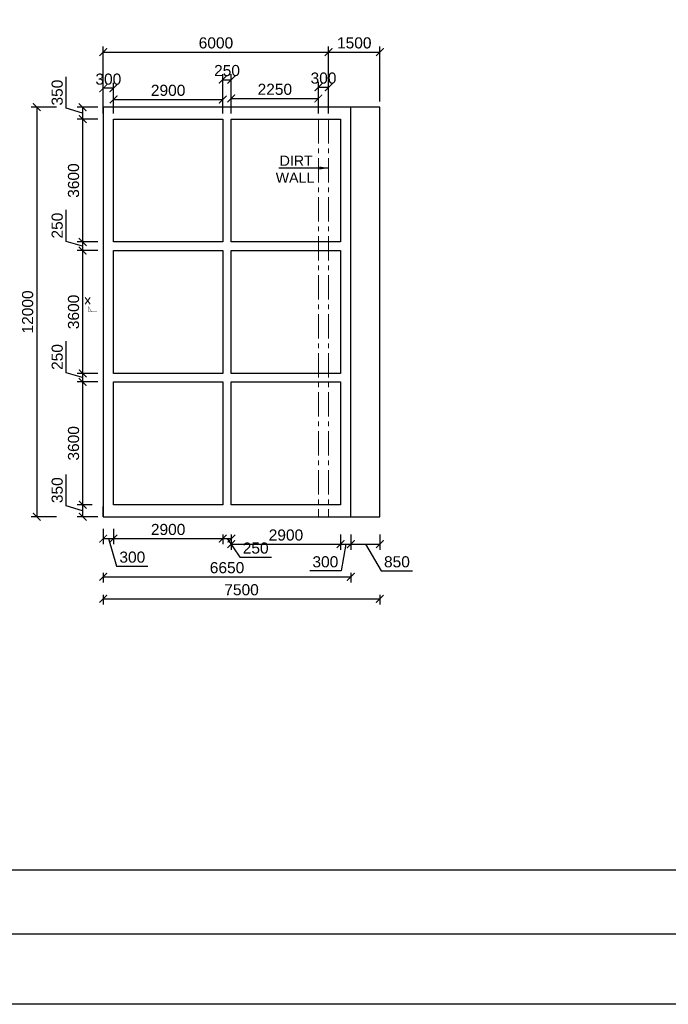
# Model space of a CAD drawing. Header units: millimetres. Extents: x -7734343280 to -3864522140, y -13315289801 to -345766.
# Tile 10 of 22: x -3864693647 to -3864655663, y -6657842580 to -6657784879. Entities that reach past the tile are written whole.
import ezdxf

# ---------------------------------------------------------------- set-up
doc = ezdxf.new("R2010")
doc.units = ezdxf.units.MM
doc.header["$MEASUREMENT"] = 0
doc.header["$PDMODE"] = 2
doc.linetypes.add('CENTER', pattern=[50.8, 31.75, -6.35, 6.35, -6.35])
for name, color, linetype, lineweight in [('CEN', 3, 'CENTER', 13), ('DIM', 7, 'Continuous', 15), ('STR', 7, 'Continuous', 25)]:
    doc.layers.add(name, color=color, linetype=linetype, lineweight=lineweight)
doc.layers.add('CHNGE', color=7, linetype='Continuous')
doc.layers.add('TEXT', color=7, linetype='Continuous')
doc.styles.add('ROMANS', font='arial.ttf')
doc.styles.add('ROMANT', font='romant.shx')
doc.dimstyles.new('ROMANS', dxfattribs={"dimtxt": 650, "dimasz": 650, "dimexe": 325, "dimexo": 325, "dimgap": 325, "dimtad": 1, "dimdec": 0, "dimzin": 9, "dimdsep": 46, "dimtxsty": 'ROMANS', "dimcen": 325, "dimclrd": 4, "dimclre": 4, "dimclrt": 6, "dimadec": 0, "dimazin": 0, "dimtfac": 1, "dimtdec": 0, "dimtmove": 0, "dimatfit": 3, "dimfxl": 1, "dimtolj": 1, "dimtzin": 9, "dimarcsym": 0})

# ---------------------------------------------------------------- blocks, each defined once
blk = doc.blocks.new('_ArchTick')
at = {"color": 0, "linetype": 'ByBlock', "const_width": 0.15}
blk.add_lwpolyline([(-0.5, -0.5), (0.5, 0.5)], dxfattribs=at)
blk = doc.blocks.new('*D106')
at = {"layer": 'CHNGE', "color": 4, "lineweight": -2, "transparency": 16777216}
for p, q in [((-3864691482.161894, -6657790006.420451), (-3864692974.776367, -6657790006.420451)), ((-3864692649.776367, -6657790006.420451), (-3864692649.776367, -6657814006.420451)), ((-3864691482.161894, -6657814006.420451), (-3864692974.776367, -6657814006.420451))]:
    blk.add_line(p, q, dxfattribs=at)
at = {"layer": 'Defpoints', "color": 0, "lineweight": 30, "transparency": 16777216}
for p in [(-3864691157.161894, -6657790006.420451), (-3864692649.776367, -6657814006.420451), (-3864691157.161894, -6657814006.420451)]:
    blk.add_point(p, dxfattribs=at)
at = {"layer": 'CHNGE', "color": 4, "lineweight": -2, "transparency": 16777216, "xscale": 450, "yscale": 450, "zscale": 450}
for p, rotation in [((-3864692649.776367, -6657790006.420451), 90), ((-3864692649.776367, -6657814006.420451), 270)]:
    blk.add_blockref('_ArchTick', p, dxfattribs=dict(at, rotation=rotation))
at = {"layer": 'CHNGE', "color": 7, "transparency": 16777216, "insert": (-3864693181.648808, -6657802006.420452), "char_height": 650, "attachment_point": 5, "rotation": 90, "style": 'ROMANS'}
blk.add_mtext('\\A1;12000', dxfattribs=at)
blk = doc.blocks.new('*D107')
at = {"layer": 'CHNGE', "color": 4, "lineweight": -2, "transparency": 16777216}
for p, q in [((-3864690916.978878, -6657790069.292211), (-3864690916.978878, -6657788235.83382)), ((-3864689080.092481, -6657790006.420451), (-3864690284.884744, -6657790006.420451)), ((-3864689959.884744, -6657790006.420451), (-3864689959.884744, -6657790706.420451)), ((-3864689959.884744, -6657790356.420451), (-3864690916.978878, -6657790069.292211)), ((-3864689080.092487, -6657790706.420451), (-3864690284.884744, -6657790706.420451))]:
    blk.add_line(p, q, dxfattribs=at)
at = {"layer": 'Defpoints', "color": 0, "lineweight": 30, "transparency": 16777216}
for p in [(-3864688755.092481, -6657790006.420451), (-3864689959.884744, -6657790706.420451), (-3864688755.092487, -6657790706.420451)]:
    blk.add_point(p, dxfattribs=at)
at = {"layer": 'CHNGE', "color": 4, "lineweight": -2, "transparency": 16777216, "xscale": 450, "yscale": 450, "zscale": 450}
for p, rotation in [((-3864689959.884744, -6657790006.420451), 90), ((-3864689959.884744, -6657790706.420451), 270)]:
    blk.add_blockref('_ArchTick', p, dxfattribs=dict(at, rotation=rotation))
at = {"layer": 'CHNGE', "color": 7, "transparency": 16777216, "insert": (-3864691449.073011, -6657789152.563017), "char_height": 650, "attachment_point": 5, "rotation": 90, "style": 'ROMANS'}
blk.add_mtext('\\A1;350', dxfattribs=at)
blk = doc.blocks.new('*D108')
at = {"layer": 'CHNGE', "color": 4, "lineweight": -2, "transparency": 16777216}
for p, q in [((-3864689080.092487, -6657790706.420451), (-3864690284.884744, -6657790706.420451)), ((-3864689959.884744, -6657790706.420451), (-3864689959.884744, -6657797906.420451)), ((-3864689080.092481, -6657797906.420451), (-3864690284.884744, -6657797906.420451))]:
    blk.add_line(p, q, dxfattribs=at)
at = {"layer": 'Defpoints', "color": 0, "lineweight": 30, "transparency": 16777216}
for p in [(-3864688755.092487, -6657790706.420451), (-3864689959.884744, -6657797906.420451), (-3864688755.092481, -6657797906.420451)]:
    blk.add_point(p, dxfattribs=at)
at = {"layer": 'CHNGE', "color": 4, "lineweight": -2, "transparency": 16777216, "xscale": 450, "yscale": 450, "zscale": 450}
for p, rotation in [((-3864689959.884744, -6657790706.420451), 90), ((-3864689959.884744, -6657797906.420451), 270)]:
    blk.add_blockref('_ArchTick', p, dxfattribs=dict(at, rotation=rotation))
at = {"layer": 'CHNGE', "color": 7, "transparency": 16777216, "insert": (-3864690491.978877, -6657794306.420452), "char_height": 650, "attachment_point": 5, "rotation": 90, "style": 'ROMANS'}
blk.add_mtext('\\A1;3600', dxfattribs=at)
blk = doc.blocks.new('*D109')
at = {"layer": 'CHNGE', "color": 4, "lineweight": -2, "transparency": 16777216}
for p, q in [((-3864690916.757186, -6657797869.358719), (-3864690916.757186, -6657796024.372361)), ((-3864689959.884744, -6657798156.420451), (-3864690916.757186, -6657797869.358719)), ((-3864689080.092481, -6657797906.420451), (-3864690284.884744, -6657797906.420451)), ((-3864689959.884744, -6657797906.420451), (-3864689959.884744, -6657798406.420451)), ((-3864689080.092481, -6657798406.420451), (-3864690284.884744, -6657798406.420451))]:
    blk.add_line(p, q, dxfattribs=at)
at = {"layer": 'Defpoints', "color": 0, "lineweight": 30, "transparency": 16777216}
for p in [(-3864688755.092481, -6657797906.420451), (-3864689959.884744, -6657798406.420451), (-3864688755.092481, -6657798406.420451)]:
    blk.add_point(p, dxfattribs=at)
at = {"layer": 'CHNGE', "color": 4, "lineweight": -2, "transparency": 16777216, "xscale": 450, "yscale": 450, "zscale": 450}
for p, rotation in [((-3864689959.884744, -6657797906.420451), 90), ((-3864689959.884744, -6657798406.420451), 270)]:
    blk.add_blockref('_ArchTick', p, dxfattribs=dict(at, rotation=rotation))
at = {"layer": 'CHNGE', "color": 7, "transparency": 16777216, "insert": (-3864691448.629628, -6657796946.865541), "char_height": 650, "attachment_point": 5, "rotation": 90, "style": 'ROMANS'}
blk.add_mtext('\\A1;250', dxfattribs=at)
blk = doc.blocks.new('*D110')
at = {"layer": 'CHNGE', "color": 4, "lineweight": -2, "transparency": 16777216}
for p, q in [((-3864689080.092481, -6657798406.420451), (-3864690284.884744, -6657798406.420451)), ((-3864689959.884744, -6657798406.420451), (-3864689959.884744, -6657805606.420451)), ((-3864689080.092481, -6657805606.420451), (-3864690284.884744, -6657805606.420451))]:
    blk.add_line(p, q, dxfattribs=at)
at = {"layer": 'Defpoints', "color": 0, "lineweight": 30, "transparency": 16777216}
for p in [(-3864688755.092481, -6657798406.420451), (-3864689959.884744, -6657805606.420451), (-3864688755.092481, -6657805606.420451)]:
    blk.add_point(p, dxfattribs=at)
at = {"layer": 'CHNGE', "color": 4, "lineweight": -2, "transparency": 16777216, "xscale": 450, "yscale": 450, "zscale": 450}
for p, rotation in [((-3864689959.884744, -6657798406.420451), 90), ((-3864689959.884744, -6657805606.420451), 270)]:
    blk.add_blockref('_ArchTick', p, dxfattribs=dict(at, rotation=rotation))
at = {"layer": 'CHNGE', "color": 7, "transparency": 16777216, "insert": (-3864690491.978877, -6657802006.420452), "char_height": 650, "attachment_point": 5, "rotation": 90, "style": 'ROMANS'}
blk.add_mtext('\\A1;3600', dxfattribs=at)
blk = doc.blocks.new('*D111')
at = {"layer": 'CHNGE', "color": 4, "lineweight": -2, "transparency": 16777216}
for p, q in [((-3864690916.757186, -6657805569.358719), (-3864690916.757186, -6657803724.372361)), ((-3864689959.884744, -6657805856.420451), (-3864690916.757186, -6657805569.358719)), ((-3864689080.092481, -6657805606.420451), (-3864690284.884744, -6657805606.420451)), ((-3864689959.884744, -6657805606.420451), (-3864689959.884744, -6657806106.420451)), ((-3864689080.092481, -6657806106.420451), (-3864690284.884744, -6657806106.420451))]:
    blk.add_line(p, q, dxfattribs=at)
at = {"layer": 'Defpoints', "color": 0, "lineweight": 30, "transparency": 16777216}
for p in [(-3864688755.092481, -6657805606.420451), (-3864689959.884744, -6657806106.420451), (-3864688755.092481, -6657806106.420451)]:
    blk.add_point(p, dxfattribs=at)
at = {"layer": 'CHNGE', "color": 4, "lineweight": -2, "transparency": 16777216, "xscale": 450, "yscale": 450, "zscale": 450}
for p, rotation in [((-3864689959.884744, -6657805606.420451), 90), ((-3864689959.884744, -6657806106.420451), 270)]:
    blk.add_blockref('_ArchTick', p, dxfattribs=dict(at, rotation=rotation))
at = {"layer": 'CHNGE', "color": 7, "transparency": 16777216, "insert": (-3864691448.629628, -6657804646.865541), "char_height": 650, "attachment_point": 5, "rotation": 90, "style": 'ROMANS'}
blk.add_mtext('\\A1;250', dxfattribs=at)
blk = doc.blocks.new('*D112')
at = {"layer": 'CHNGE', "color": 4, "lineweight": -2, "transparency": 16777216}
for p, q in [((-3864689080.092481, -6657806106.420451), (-3864690284.884744, -6657806106.420451)), ((-3864689959.884744, -6657806106.420451), (-3864689959.884744, -6657813306.420452)), ((-3864689394.884744, -6657813306.420452), (-3864690284.884744, -6657813306.420452))]:
    blk.add_line(p, q, dxfattribs=at)
at = {"layer": 'Defpoints', "color": 0, "lineweight": 30, "transparency": 16777216}
for p in [(-3864688755.092481, -6657806106.420451), (-3864689959.884744, -6657813306.420452), (-3864689069.884744, -6657813306.420452)]:
    blk.add_point(p, dxfattribs=at)
at = {"layer": 'CHNGE', "color": 4, "lineweight": -2, "transparency": 16777216, "xscale": 450, "yscale": 450, "zscale": 450}
for p, rotation in [((-3864689959.884744, -6657806106.420451), 90), ((-3864689959.884744, -6657813306.420452), 270)]:
    blk.add_blockref('_ArchTick', p, dxfattribs=dict(at, rotation=rotation))
at = {"layer": 'CHNGE', "color": 7, "transparency": 16777216, "insert": (-3864690491.978877, -6657809706.420452), "char_height": 650, "attachment_point": 5, "rotation": 90, "style": 'ROMANS'}
blk.add_mtext('\\A1;3600', dxfattribs=at)
blk = doc.blocks.new('*D113')
at = {"layer": 'CHNGE', "color": 4, "lineweight": -2, "transparency": 16777216}
for p, q in [((-3864690916.978878, -6657813369.292211), (-3864690916.978878, -6657811535.83382)), ((-3864689959.884744, -6657813656.420451), (-3864690916.978878, -6657813369.292211)), ((-3864689394.884744, -6657813306.420452), (-3864690284.884744, -6657813306.420452)), ((-3864689959.884744, -6657813306.420452), (-3864689959.884744, -6657814006.420451)), ((-3864689080.092481, -6657814006.420451), (-3864690284.884744, -6657814006.420451))]:
    blk.add_line(p, q, dxfattribs=at)
at = {"layer": 'Defpoints', "color": 0, "lineweight": 30, "transparency": 16777216}
for p in [(-3864689069.884744, -6657813306.420452), (-3864689959.884744, -6657814006.420451), (-3864688755.092481, -6657814006.420451)]:
    blk.add_point(p, dxfattribs=at)
at = {"layer": 'CHNGE', "color": 4, "lineweight": -2, "transparency": 16777216, "xscale": 450, "yscale": 450, "zscale": 450}
for p, rotation in [((-3864689959.884744, -6657813306.420452), 90), ((-3864689959.884744, -6657814006.420451), 270)]:
    blk.add_blockref('_ArchTick', p, dxfattribs=dict(at, rotation=rotation))
at = {"layer": 'CHNGE', "color": 7, "transparency": 16777216, "insert": (-3864691449.073011, -6657812452.563017), "char_height": 650, "attachment_point": 5, "rotation": 90, "style": 'ROMANS'}
blk.add_mtext('\\A1;350', dxfattribs=at)
blk = doc.blocks.new('*D114')
at = {"layer": 'CHNGE', "color": 4, "lineweight": -2, "transparency": 16777216}
for p, q in [((-3864688755.092481, -6657814721.420451), (-3864688755.092481, -6657815613.747445)), ((-3864688155.092479, -6657814721.420452), (-3864688155.092479, -6657815613.747445)), ((-3864688755.092481, -6657815288.747445), (-3864688155.092479, -6657815288.747445)), ((-3864688455.09248, -6657815288.747445), (-3864687968.70776, -6657816910.029846)), ((-3864687968.70776, -6657816910.029846), (-3864686135.24937, -6657816910.029846))]:
    blk.add_line(p, q, dxfattribs=at)
at = {"layer": 'Defpoints', "color": 0, "lineweight": 30, "transparency": 16777216}
for p in [(-3864688755.092481, -6657814396.420451), (-3864688155.092479, -6657814396.420452), (-3864688155.092479, -6657815288.747445)]:
    blk.add_point(p, dxfattribs=at)
at = {"layer": 'CHNGE', "color": 4, "lineweight": -2, "transparency": 16777216, "xscale": 450, "yscale": 450, "zscale": 450, "rotation": 180}
blk.add_blockref('_ArchTick', (-3864688755.092481, -6657815288.747445), dxfattribs=at)
at = {"layer": 'CHNGE', "color": 4, "lineweight": -2, "transparency": 16777216, "xscale": 450, "yscale": 450, "zscale": 450}
blk.add_blockref('_ArchTick', (-3864688155.092479, -6657815288.747445), dxfattribs=at)
at = {"layer": 'CHNGE', "color": 7, "transparency": 16777216, "insert": (-3864687051.978565, -6657816377.935713), "char_height": 650, "attachment_point": 5, "style": 'ROMANS'}
blk.add_mtext('\\A1;300', dxfattribs=at)
blk = doc.blocks.new('*D115')
at = {"layer": 'CHNGE', "color": 4, "lineweight": -2, "transparency": 16777216}
for p, q in [((-3864688155.092479, -6657815046.420452), (-3864688155.092479, -6657815613.747445)), ((-3864688155.092479, -6657815288.747445), (-3864681755.092479, -6657815288.747445)), ((-3864681755.092479, -6657815046.420452), (-3864681755.092479, -6657815613.747445))]:
    blk.add_line(p, q, dxfattribs=at)
at = {"layer": 'Defpoints', "color": 0, "lineweight": 30, "transparency": 16777216}
for p in [(-3864688155.092479, -6657814721.420452), (-3864681755.092479, -6657814721.420452), (-3864681755.092479, -6657815288.747445)]:
    blk.add_point(p, dxfattribs=at)
at = {"layer": 'CHNGE', "color": 4, "lineweight": -2, "transparency": 16777216, "xscale": 450, "yscale": 450, "zscale": 450, "rotation": 180}
blk.add_blockref('_ArchTick', (-3864688155.092479, -6657815288.747445), dxfattribs=at)
at = {"layer": 'CHNGE', "color": 4, "lineweight": -2, "transparency": 16777216, "xscale": 450, "yscale": 450, "zscale": 450}
blk.add_blockref('_ArchTick', (-3864681755.092479, -6657815288.747445), dxfattribs=at)
at = {"layer": 'CHNGE', "color": 7, "transparency": 16777216, "insert": (-3864684955.092479, -6657814756.875003), "char_height": 650, "attachment_point": 5, "style": 'ROMANS'}
blk.add_mtext('\\A1;2900', dxfattribs=at)
blk = doc.blocks.new('*D116')
at = {"layer": 'CHNGE', "color": 4, "lineweight": -2, "transparency": 16777216}
for p, q in [((-3864681755.092479, -6657815046.420452), (-3864681755.092479, -6657815613.747445)), ((-3864681755.092479, -6657815288.747445), (-3864681255.092479, -6657815288.747445)), ((-3864681505.092479, -6657815288.747445), (-3864680749.884744, -6657816377.492329)), ((-3864681255.092479, -6657815046.420452), (-3864681255.092479, -6657815613.747445)), ((-3864680749.884744, -6657816377.492329), (-3864678904.898387, -6657816377.492329))]:
    blk.add_line(p, q, dxfattribs=at)
at = {"layer": 'Defpoints', "color": 0, "lineweight": 30, "transparency": 16777216}
for p in [(-3864681755.092479, -6657814721.420452), (-3864681255.092479, -6657814721.420452), (-3864681255.092479, -6657815288.747445)]:
    blk.add_point(p, dxfattribs=at)
at = {"layer": 'CHNGE', "color": 4, "lineweight": -2, "transparency": 16777216, "xscale": 450, "yscale": 450, "zscale": 450, "rotation": 180}
blk.add_blockref('_ArchTick', (-3864681755.092479, -6657815288.747445), dxfattribs=at)
at = {"layer": 'CHNGE', "color": 4, "lineweight": -2, "transparency": 16777216, "xscale": 450, "yscale": 450, "zscale": 450}
blk.add_blockref('_ArchTick', (-3864681255.092479, -6657815288.747445), dxfattribs=at)
at = {"layer": 'CHNGE', "color": 7, "transparency": 16777216, "insert": (-3864679827.391565, -6657815845.619886), "char_height": 650, "attachment_point": 5, "style": 'ROMANS'}
blk.add_mtext('\\A1;250', dxfattribs=at)
blk = doc.blocks.new('*D117')
at = {"layer": 'CHNGE', "color": 4, "lineweight": -2, "transparency": 16777216}
for p, q in [((-3864674855.092479, -6657815046.42045), (-3864674855.092479, -6657815938.747445)), ((-3864674255.092479, -6657815046.42045), (-3864674255.092479, -6657815938.747445)), ((-3864674855.092479, -6657815613.747445), (-3864674255.092479, -6657815613.747445)), ((-3864674555.092479, -6657815613.747445), (-3864674829.884744, -6657817183.747445)), ((-3864674829.884744, -6657817183.747445), (-3864676663.343134, -6657817183.747445))]:
    blk.add_line(p, q, dxfattribs=at)
at = {"layer": 'Defpoints', "color": 0, "lineweight": 30, "transparency": 16777216}
for p in [(-3864674855.092479, -6657814721.42045), (-3864674255.092479, -6657814721.42045), (-3864674255.092479, -6657815613.747445)]:
    blk.add_point(p, dxfattribs=at)
at = {"layer": 'CHNGE', "color": 4, "lineweight": -2, "transparency": 16777216, "xscale": 450, "yscale": 450, "zscale": 450, "rotation": 180}
blk.add_blockref('_ArchTick', (-3864674855.092479, -6657815613.747445), dxfattribs=at)
at = {"layer": 'CHNGE', "color": 4, "lineweight": -2, "transparency": 16777216, "xscale": 450, "yscale": 450, "zscale": 450}
blk.add_blockref('_ArchTick', (-3864674255.092479, -6657815613.747445), dxfattribs=at)
at = {"layer": 'CHNGE', "color": 7, "transparency": 16777216, "insert": (-3864675746.613939, -6657816651.653312), "char_height": 650, "attachment_point": 5, "style": 'ROMANS'}
blk.add_mtext('\\A1;300', dxfattribs=at)
blk = doc.blocks.new('*D130')
at = {"layer": 'CHNGE', "color": 4, "lineweight": -2, "transparency": 16777216}
for p, q in [((-3864688755.092481, -6657817286.420452), (-3864688755.092481, -6657817853.747445)), ((-3864688755.092481, -6657817528.747445), (-3864674255.092481, -6657817528.747445)), ((-3864674255.092481, -6657817286.420452), (-3864674255.092481, -6657817853.747445))]:
    blk.add_line(p, q, dxfattribs=at)
at = {"layer": 'Defpoints', "color": 0, "lineweight": 30, "transparency": 16777216}
for p in [(-3864688755.092481, -6657816961.420452), (-3864674255.092481, -6657816961.420452), (-3864674255.092481, -6657817528.747445)]:
    blk.add_point(p, dxfattribs=at)
at = {"layer": 'CHNGE', "color": 4, "lineweight": -2, "transparency": 16777216, "xscale": 450, "yscale": 450, "zscale": 450, "rotation": 180}
blk.add_blockref('_ArchTick', (-3864688755.092481, -6657817528.747445), dxfattribs=at)
at = {"layer": 'CHNGE', "color": 4, "lineweight": -2, "transparency": 16777216, "xscale": 450, "yscale": 450, "zscale": 450}
blk.add_blockref('_ArchTick', (-3864674255.092481, -6657817528.747445), dxfattribs=at)
at = {"layer": 'CHNGE', "color": 7, "transparency": 16777216, "insert": (-3864681505.092481, -6657816996.875003), "char_height": 650, "attachment_point": 5, "style": 'ROMANS'}
blk.add_mtext('\\A1;6650', dxfattribs=at)
blk = doc.blocks.new('*D131')
at = {"layer": 'CHNGE', "color": 4, "lineweight": -2, "transparency": 16777216}
for p, q in [((-3864681255.092479, -6657815371.420452), (-3864681255.092479, -6657815938.747445)), ((-3864674855.092479, -6657815371.420452), (-3864674855.092479, -6657815938.747445)), ((-3864681255.092479, -6657815613.747445), (-3864674855.092479, -6657815613.747445))]:
    blk.add_line(p, q, dxfattribs=at)
at = {"layer": 'Defpoints', "color": 0, "lineweight": 30, "transparency": 16777216}
for p in [(-3864681255.092479, -6657815046.420452), (-3864674855.092479, -6657815046.420452), (-3864674855.092479, -6657815613.747445)]:
    blk.add_point(p, dxfattribs=at)
at = {"layer": 'CHNGE', "color": 4, "lineweight": -2, "transparency": 16777216, "xscale": 450, "yscale": 450, "zscale": 450, "rotation": 180}
blk.add_blockref('_ArchTick', (-3864681255.092479, -6657815613.747445), dxfattribs=at)
at = {"layer": 'CHNGE', "color": 4, "lineweight": -2, "transparency": 16777216, "xscale": 450, "yscale": 450, "zscale": 450}
blk.add_blockref('_ArchTick', (-3864674855.092479, -6657815613.747445), dxfattribs=at)
at = {"layer": 'CHNGE', "color": 7, "transparency": 16777216, "insert": (-3864678055.092479, -6657815081.875003), "char_height": 650, "attachment_point": 5, "style": 'ROMANS'}
blk.add_mtext('\\A1;2900', dxfattribs=at)
blk = doc.blocks.new('*D132')
at = {"layer": 'CHNGE', "color": 4, "lineweight": -2, "transparency": 16777216}
for p, q in [((-3864674255.092479, -6657815046.42045), (-3864674255.092479, -6657815938.747445)), ((-3864672555.092481, -6657815046.42045), (-3864672555.092481, -6657815938.747445)), ((-3864674255.092479, -6657815613.747445), (-3864672555.092481, -6657815613.747445)), ((-3864673405.09248, -6657815613.747445), (-3864672472.818813, -6657817183.747445)), ((-3864672472.818813, -6657817183.747445), (-3864670638.030272, -6657817183.747445))]:
    blk.add_line(p, q, dxfattribs=at)
at = {"layer": 'Defpoints', "color": 0, "lineweight": 30, "transparency": 16777216}
for p in [(-3864674255.092479, -6657814721.42045), (-3864672555.092481, -6657814721.42045), (-3864672555.092481, -6657815613.747445)]:
    blk.add_point(p, dxfattribs=at)
at = {"layer": 'CHNGE', "color": 4, "lineweight": -2, "transparency": 16777216, "xscale": 450, "yscale": 450, "zscale": 450, "rotation": 180}
blk.add_blockref('_ArchTick', (-3864674255.092479, -6657815613.747445), dxfattribs=at)
at = {"layer": 'CHNGE', "color": 4, "lineweight": -2, "transparency": 16777216, "xscale": 450, "yscale": 450, "zscale": 450}
blk.add_blockref('_ArchTick', (-3864672555.092481, -6657815613.747445), dxfattribs=at)
at = {"layer": 'CHNGE', "color": 7, "transparency": 16777216, "insert": (-3864671555.424543, -6657816651.875003), "char_height": 650, "attachment_point": 5, "style": 'ROMANS'}
blk.add_mtext('\\A1;850', dxfattribs=at)
blk = doc.blocks.new('*D133')
at = {"layer": 'CHNGE', "color": 4, "lineweight": -2, "transparency": 16777216}
for p, q in [((-3864688755.092481, -6657818578.809712), (-3864688755.092481, -6657819146.136705)), ((-3864688755.092481, -6657818821.136705), (-3864672555.092481, -6657818821.136705)), ((-3864672555.092481, -6657818578.809712), (-3864672555.092481, -6657819146.136705))]:
    blk.add_line(p, q, dxfattribs=at)
at = {"layer": 'Defpoints', "color": 0, "lineweight": 30, "transparency": 16777216}
for p in [(-3864688755.092481, -6657818253.809712), (-3864672555.092481, -6657818253.809712), (-3864672555.092481, -6657818821.136705)]:
    blk.add_point(p, dxfattribs=at)
at = {"layer": 'CHNGE', "color": 4, "lineweight": -2, "transparency": 16777216, "xscale": 450, "yscale": 450, "zscale": 450, "rotation": 180}
blk.add_blockref('_ArchTick', (-3864688755.092481, -6657818821.136705), dxfattribs=at)
at = {"layer": 'CHNGE', "color": 4, "lineweight": -2, "transparency": 16777216, "xscale": 450, "yscale": 450, "zscale": 450}
blk.add_blockref('_ArchTick', (-3864672555.092481, -6657818821.136705), dxfattribs=at)
at = {"layer": 'CHNGE', "color": 7, "transparency": 16777216, "insert": (-3864680655.092481, -6657818289.264263), "char_height": 650, "attachment_point": 5, "style": 'ROMANS', "bg_fill": 3, "box_fill_scale": 1.25, "bg_fill_color": 256, "bg_fill_true_color": 13158600, "bg_fill_transparency": 7982}
blk.add_mtext('\\A1;7500', dxfattribs=at)
blk = doc.blocks.new('*D134')
at = {"layer": 'CHNGE', "color": 4, "lineweight": -2, "transparency": 16777216}
for p, q in [((-3864688155.092479, -6657790381.420451), (-3864688155.092479, -6657789228.809712)), ((-3864681755.092479, -6657790381.420451), (-3864681755.092479, -6657789228.809712)), ((-3864688155.092479, -6657789553.809712), (-3864681755.092479, -6657789553.809712))]:
    blk.add_line(p, q, dxfattribs=at)
at = {"layer": 'Defpoints', "color": 0, "lineweight": 30, "transparency": 16777216}
for p in [(-3864681755.092479, -6657789553.809712), (-3864688155.092479, -6657790706.420451), (-3864681755.092479, -6657790706.420451)]:
    blk.add_point(p, dxfattribs=at)
at = {"layer": 'CHNGE', "color": 4, "lineweight": -2, "transparency": 16777216, "xscale": 450, "yscale": 450, "zscale": 450, "rotation": 180}
blk.add_blockref('_ArchTick', (-3864688155.092479, -6657789553.809712), dxfattribs=at)
at = {"layer": 'CHNGE', "color": 4, "lineweight": -2, "transparency": 16777216, "xscale": 450, "yscale": 450, "zscale": 450}
blk.add_blockref('_ArchTick', (-3864681755.092479, -6657789553.809712), dxfattribs=at)
at = {"layer": 'CHNGE', "color": 7, "transparency": 16777216, "insert": (-3864684955.092479, -6657789021.93727), "char_height": 650, "attachment_point": 5, "style": 'ROMANS'}
blk.add_mtext('\\A1;2900', dxfattribs=at)
blk = doc.blocks.new('*D135')
at = {"layer": 'CHNGE', "color": 4, "lineweight": -2, "transparency": 16777216}
for p, q in [((-3864681255.092479, -6657790381.420451), (-3864681255.092479, -6657789168.809712)), ((-3864676155.092481, -6657790381.420452), (-3864676155.092481, -6657789168.809712)), ((-3864681255.092479, -6657789493.809712), (-3864676155.092481, -6657789493.809712))]:
    blk.add_line(p, q, dxfattribs=at)
at = {"layer": 'Defpoints', "color": 0, "lineweight": 30, "transparency": 16777216}
for p in [(-3864676155.092481, -6657789493.809712), (-3864681255.092479, -6657790706.420451), (-3864676155.092481, -6657790706.420452)]:
    blk.add_point(p, dxfattribs=at)
at = {"layer": 'CHNGE', "color": 4, "lineweight": -2, "transparency": 16777216, "xscale": 450, "yscale": 450, "zscale": 450, "rotation": 180}
blk.add_blockref('_ArchTick', (-3864681255.092479, -6657789493.809712), dxfattribs=at)
at = {"layer": 'CHNGE', "color": 4, "lineweight": -2, "transparency": 16777216, "xscale": 450, "yscale": 450, "zscale": 450}
blk.add_blockref('_ArchTick', (-3864676155.092481, -6657789493.809712), dxfattribs=at)
at = {"layer": 'CHNGE', "color": 7, "transparency": 16777216, "insert": (-3864678705.09248, -6657788961.93727), "char_height": 650, "attachment_point": 5, "style": 'ROMANS'}
blk.add_mtext('\\A1;2250', dxfattribs=at)
blk = doc.blocks.new('*D136')
at = {"layer": 'CHNGE', "color": 4, "lineweight": -2, "transparency": 16777216}
for p, q in [((-3864676155.092479, -6657790381.420451), (-3864676155.092479, -6657788511.93727)), ((-3864676155.092479, -6657788836.93727), (-3864675555.092481, -6657788836.93727)), ((-3864675555.092481, -6657790381.420452), (-3864675555.092481, -6657788511.93727))]:
    blk.add_line(p, q, dxfattribs=at)
at = {"layer": 'Defpoints', "color": 0, "lineweight": 30, "transparency": 16777216}
for p in [(-3864675555.092481, -6657788836.93727), (-3864676155.092479, -6657790706.420451), (-3864675555.092481, -6657790706.420452)]:
    blk.add_point(p, dxfattribs=at)
at = {"layer": 'CHNGE', "color": 4, "lineweight": -2, "transparency": 16777216, "xscale": 450, "yscale": 450, "zscale": 450, "rotation": 180}
blk.add_blockref('_ArchTick', (-3864676155.092479, -6657788836.93727), dxfattribs=at)
at = {"layer": 'CHNGE', "color": 4, "lineweight": -2, "transparency": 16777216, "xscale": 450, "yscale": 450, "zscale": 450}
blk.add_blockref('_ArchTick', (-3864675555.092481, -6657788836.93727), dxfattribs=at)
at = {"layer": 'CHNGE', "color": 7, "transparency": 16777216, "insert": (-3864675855.09248, -6657788304.843137), "char_height": 650, "attachment_point": 5, "style": 'ROMANS'}
blk.add_mtext('\\A1;300', dxfattribs=at)
blk = doc.blocks.new('*D137')
at = {"layer": 'CHNGE', "color": 4, "lineweight": -2, "transparency": 16777216}
for p, q in [((-3864681755.092479, -6657790381.420451), (-3864681755.092479, -6657788068.809712)), ((-3864681255.092479, -6657790381.420451), (-3864681255.092479, -6657788068.809712)), ((-3864681755.092479, -6657788393.809712), (-3864681255.092479, -6657788393.809712))]:
    blk.add_line(p, q, dxfattribs=at)
at = {"layer": 'Defpoints', "color": 0, "lineweight": 30, "transparency": 16777216}
for p in [(-3864681255.092479, -6657788393.809712), (-3864681755.092479, -6657790706.420451), (-3864681255.092479, -6657790706.420451)]:
    blk.add_point(p, dxfattribs=at)
at = {"layer": 'CHNGE', "color": 4, "lineweight": -2, "transparency": 16777216, "xscale": 450, "yscale": 450, "zscale": 450, "rotation": 180}
blk.add_blockref('_ArchTick', (-3864681755.092479, -6657788393.809712), dxfattribs=at)
at = {"layer": 'CHNGE', "color": 4, "lineweight": -2, "transparency": 16777216, "xscale": 450, "yscale": 450, "zscale": 450}
blk.add_blockref('_ArchTick', (-3864681255.092479, -6657788393.809712), dxfattribs=at)
at = {"layer": 'CHNGE', "color": 7, "transparency": 16777216, "insert": (-3864681505.092479, -6657787861.93727), "char_height": 650, "attachment_point": 5, "style": 'ROMANS'}
blk.add_mtext('\\A1;250', dxfattribs=at)
blk = doc.blocks.new('*D138')
at = {"layer": 'CHNGE', "color": 4, "lineweight": -2, "transparency": 16777216}
for p, q in [((-3864688755.092481, -6657790381.420451), (-3864688755.092481, -6657788571.93727)), ((-3864688155.092479, -6657790381.420451), (-3864688155.092479, -6657788571.93727)), ((-3864688155.092479, -6657788896.93727), (-3864688755.092481, -6657788896.93727))]:
    blk.add_line(p, q, dxfattribs=at)
at = {"layer": 'Defpoints', "color": 0, "lineweight": 30, "transparency": 16777216}
for p in [(-3864688755.092481, -6657788896.93727), (-3864688755.092481, -6657790706.420451), (-3864688155.092479, -6657790706.420451)]:
    blk.add_point(p, dxfattribs=at)
at = {"layer": 'CHNGE', "color": 4, "lineweight": -2, "transparency": 16777216, "xscale": 450, "yscale": 450, "zscale": 450, "rotation": 180}
blk.add_blockref('_ArchTick', (-3864688755.092481, -6657788896.93727), dxfattribs=at)
at = {"layer": 'CHNGE', "color": 4, "lineweight": -2, "transparency": 16777216, "xscale": 450, "yscale": 450, "zscale": 450}
blk.add_blockref('_ArchTick', (-3864688155.092479, -6657788896.93727), dxfattribs=at)
at = {"layer": 'CHNGE', "color": 7, "transparency": 16777216, "insert": (-3864688455.09248, -6657788364.843137), "char_height": 650, "attachment_point": 5, "style": 'ROMANS'}
blk.add_mtext('\\A1;300', dxfattribs=at)
blk = doc.blocks.new('*D139')
at = {"layer": 'CHNGE', "color": 4, "lineweight": -2, "transparency": 16777216}
for p, q in [((-3864688755.092481, -6657789681.420451), (-3864688755.092481, -6657786448.809712)), ((-3864675555.092481, -6657789681.420451), (-3864675555.092481, -6657786448.809712)), ((-3864688755.092481, -6657786773.809712), (-3864675555.092481, -6657786773.809712))]:
    blk.add_line(p, q, dxfattribs=at)
at = {"layer": 'Defpoints', "color": 0, "lineweight": 30, "transparency": 16777216}
for p in [(-3864675555.092481, -6657786773.809712), (-3864688755.092481, -6657790006.420451), (-3864675555.092481, -6657790006.420451)]:
    blk.add_point(p, dxfattribs=at)
at = {"layer": 'CHNGE', "color": 4, "lineweight": -2, "transparency": 16777216, "xscale": 450, "yscale": 450, "zscale": 450, "rotation": 180}
blk.add_blockref('_ArchTick', (-3864688755.092481, -6657786773.809712), dxfattribs=at)
at = {"layer": 'CHNGE', "color": 4, "lineweight": -2, "transparency": 16777216, "xscale": 450, "yscale": 450, "zscale": 450}
blk.add_blockref('_ArchTick', (-3864675555.092481, -6657786773.809712), dxfattribs=at)
at = {"layer": 'CHNGE', "color": 7, "transparency": 16777216, "insert": (-3864682155.092481, -6657786241.93727), "char_height": 650, "attachment_point": 5, "style": 'ROMANS'}
blk.add_mtext('\\A1;6000', dxfattribs=at)
blk = doc.blocks.new('*D140')
at = {"layer": 'CHNGE', "color": 4, "lineweight": -2, "transparency": 16777216}
for p, q in [((-3864675555.092481, -6657789681.420451), (-3864675555.092481, -6657786448.809712)), ((-3864672555.092481, -6657789681.420451), (-3864672555.092481, -6657786448.809712)), ((-3864675555.092481, -6657786773.809712), (-3864672555.092481, -6657786773.809712))]:
    blk.add_line(p, q, dxfattribs=at)
at = {"layer": 'Defpoints', "color": 0, "lineweight": 30, "transparency": 16777216}
for p in [(-3864672555.092481, -6657786773.809712), (-3864675555.092481, -6657790006.420451), (-3864672555.092481, -6657790006.420451)]:
    blk.add_point(p, dxfattribs=at)
at = {"layer": 'CHNGE', "color": 4, "lineweight": -2, "transparency": 16777216, "xscale": 450, "yscale": 450, "zscale": 450, "rotation": 180}
blk.add_blockref('_ArchTick', (-3864675555.092481, -6657786773.809712), dxfattribs=at)
at = {"layer": 'CHNGE', "color": 4, "lineweight": -2, "transparency": 16777216, "xscale": 450, "yscale": 450, "zscale": 450}
blk.add_blockref('_ArchTick', (-3864672555.092481, -6657786773.809712), dxfattribs=at)
at = {"layer": 'CHNGE', "color": 7, "transparency": 16777216, "insert": (-3864674055.092481, -6657786241.93727), "char_height": 650, "attachment_point": 5, "style": 'ROMANS'}
blk.add_mtext('\\A1;1500', dxfattribs=at)

msp = doc.modelspace()

# ---------------------------------------------------------------- linework, layer by layer
at = {"color": 7}
for p, q in [((-3864672555.092481, -6657790006.420451), (-3864688755.092481, -6657790006.420451)), ((-3864688755.092481, -6657790006.420451), (-3864688755.092481, -6657814006.420451)), ((-3864688755.092481, -6657790756.420451), (-3864688755.092481, -6657797956.420451)), ((-3864688755.092481, -6657797956.420451), (-3864688755.092481, -6657798456.420451)), ((-3864688755.092481, -6657798456.420451), (-3864688755.092481, -6657805656.420451)), ((-3864688755.092481, -6657805656.420451), (-3864688755.092481, -6657806156.420451)), ((-3864688755.092481, -6657806156.420451), (-3864688755.092481, -6657813356.420451))]:
    msp.add_line(p, q, dxfattribs=at)
for points in [[(-3864688755.092481, -6657814006.420451), (-3864672555.092481, -6657814006.420451), (-3864672555.092481, -6657790006.420451)], [(-3864674255.092481, -6657814006.420451), (-3864674255.092481, -6657814006.420451), (-3864674255.092481, -6657790006.420451)]]:
    msp.add_lwpolyline(points, dxfattribs=at)
for points in [[(-3864688155.092479, -6657790706.420451), (-3864681755.092479, -6657790706.420451), (-3864681755.092479, -6657797906.420451), (-3864688155.092479, -6657797906.420451)], [(-3864681255.092479, -6657790706.420451), (-3864674855.092481, -6657790706.420451), (-3864674855.092481, -6657797906.420451), (-3864681255.092479, -6657797906.420451)], [(-3864688155.092479, -6657798406.420451), (-3864681755.092479, -6657798406.420451), (-3864681755.092479, -6657805606.420451), (-3864688155.092479, -6657805606.420451)], [(-3864681255.092479, -6657798406.420451), (-3864674855.092481, -6657798406.420451), (-3864674855.092481, -6657805606.420451), (-3864681255.092479, -6657805606.420451)], [(-3864688155.092479, -6657806106.420451), (-3864681755.092479, -6657806106.420451), (-3864681755.092479, -6657813306.420452), (-3864688155.092479, -6657813306.420452)], [(-3864681255.092479, -6657806106.420451), (-3864674855.092481, -6657806106.420451), (-3864674855.092481, -6657813306.420451), (-3864681255.092479, -6657813306.420451)]]:
    msp.add_lwpolyline(points, close=True, dxfattribs=at)
at = {"color": 7, "ltscale": 200, "const_width": 20}
msp.add_lwpolyline([(-3864689111.349723, -6657802006.420451), (-3864689614.081256, -6657802006.420451), (-3864689614.081256, -6657801696.101375), (-3864689433.765594, -6657802006.420451)], dxfattribs=at)
at = {"layer": 'CEN', "color": 7, "ltscale": 45}
for points in [[(-3864681255.092479, -6657790706.420451), (-3864676155.092479, -6657790706.420451), (-3864676155.092479, -6657814006.42045)], [(-3864676155.092481, -6657790706.420452), (-3864675555.092481, -6657790706.420452), (-3864675555.092481, -6657814006.420451)]]:
    msp.add_lwpolyline(points, dxfattribs=at)
at = {"layer": 'STR', "color": 7}
for q in [(-3864688755.092481, -6657813406.420451), (-3864688755.092481, -6657813506.420451)]:
    msp.add_line((-3864688755.092481, -6657814006.420451), q, dxfattribs=at)

# ---------------------------------------------------------------- texts
at = {"color": 7, "style": 'ROMANT'}
msp.add_text('x', height=600, dxfattribs=at).set_placement((-3864689889.619214, -6657801558.461244))
at = {"layer": 'TEXT', "color": 7, "insert": (-3864678652.987943, -6657792846.096599), "char_height": 594, "width": 4311.83492497, "attachment_point": 1, "style": 'ROMANS'}
msp.add_mtext(' DIRT \\PWALL', dxfattribs=at)

# ---------------------------------------------------------------- dimensions: what is measured, and where the dimension line sits
at = {"layer": 'CHNGE', "color": 7}
for p1, p2, distance, text, picture, middle in [((-3864688755.092481, -6657790006.420451), (-3864675555.092481, -6657790006.420451), 3232.610739, '6000', '*D139', (-3864682155.092481, -6657786241.93727)), ((-3864688155.092479, -6657790706.420451), (-3864681755.092479, -6657790706.420451), 1152.610739, '2900', '*D134', (-3864684955.092479, -6657789021.93727)), ((-3864681255.092479, -6657790706.420451), (-3864676155.092481, -6657790706.420452), 1212.61074, '2250', '*D135', (-3864678705.09248, -6657788961.93727))]:
    dim = msp.add_aligned_dim(p1=p1, p2=p2, distance=distance, text=text, dimstyle='ROMANS', override={"dimasz": 450, "dimgap": 200, "dimlfac": 0.5, "dimblk1": 'ArchTick', "dimblk2": 'ArchTick', "dimsah": 1, "dimclrt": 7, "dimtmove": 1}, dxfattribs=at)
    dim.commit()
    dim.dimension.update_dxf_attribs({"geometry": picture, "text_midpoint": middle})
dim = msp.add_aligned_dim(p1=(-3864675555.092481, -6657790006.420451), p2=(-3864672555.092481, -6657790006.420451), distance=3232.610739, dimstyle='ROMANS', override={"dimasz": 450, "dimgap": 200, "dimlfac": 0.5, "dimblk1": 'ArchTick', "dimblk2": 'ArchTick', "dimsah": 1, "dimclrt": 7, "dimtmove": 1}, dxfattribs=at)
dim.commit()
dim.dimension.update_dxf_attribs({"geometry": '*D140', "text_midpoint": (-3864674055.092481, -6657786241.93727)})
for base, p1, p2, angle, picture, middle in [((-3864681255.092479, -6657788393.809712), (-3864681755.092479, -6657790706.420451), (-3864681255.092479, -6657790706.420451), 0, '*D137', (-3864681505.092479, -6657788393.809712)), ((-3864688755.092481, -6657788896.93727), (-3864688155.092479, -6657790706.420451), (-3864688755.092481, -6657790706.420451), 180, '*D138', (-3864688455.09248, -6657788896.93727)), ((-3864675555.092481, -6657788836.93727), (-3864676155.092479, -6657790706.420451), (-3864675555.092481, -6657790706.420452), 359.9999999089, '*D136', (-3864675855.09248, -6657788836.93727))]:
    dim = msp.add_linear_dim(base=base, p1=p1, p2=p2, angle=angle, dimstyle='ROMANS', override={"dimasz": 450, "dimgap": 200, "dimlfac": 0.5, "dimblk1": 'ArchTick', "dimblk2": 'ArchTick', "dimsah": 1, "dimclrt": 7, "dimtmove": 1}, dxfattribs=at)
    dim.commit()
    dim.dimension.update_dxf_attribs({"geometry": picture, "text_midpoint": middle, "dimtype": 161})
for base, p1, p2, picture, middle in [((-3864689959.884744, -6657790706.420451), (-3864688755.092481, -6657790006.420451), (-3864688755.092487, -6657790706.420451), '*D107', (-3864691449.073011, -6657789869.292212)), ((-3864692649.776367, -6657814006.420451), (-3864691157.161894, -6657790006.420451), (-3864691157.161894, -6657814006.420451), '*D106', (-3864693181.648808, -6657802006.420452)), ((-3864689959.884744, -6657797906.420451), (-3864688755.092487, -6657790706.420451), (-3864688755.092481, -6657797906.420451), '*D108', (-3864690491.978877, -6657794306.420452)), ((-3864689959.884744, -6657798406.420451), (-3864688755.092481, -6657797906.420451), (-3864688755.092481, -6657798406.420451), '*D109', (-3864691448.629628, -6657797669.35872)), ((-3864689959.884744, -6657805606.420451), (-3864688755.092481, -6657798406.420451), (-3864688755.092481, -6657805606.420451), '*D110', (-3864690491.978877, -6657802006.420452)), ((-3864689959.884744, -6657806106.420451), (-3864688755.092481, -6657805606.420451), (-3864688755.092481, -6657806106.420451), '*D111', (-3864691448.629628, -6657805369.35872)), ((-3864689959.884744, -6657813306.420452), (-3864688755.092481, -6657806106.420451), (-3864689069.884744, -6657813306.420452), '*D112', (-3864690491.978877, -6657809706.420452)), ((-3864689959.884744, -6657814006.420451), (-3864689069.884744, -6657813306.420452), (-3864688755.092481, -6657814006.420451), '*D113', (-3864691449.073011, -6657813169.292212))]:
    dim = msp.add_linear_dim(base=base, p1=p1, p2=p2, angle=90, dimstyle='ROMANS', override={"dimasz": 450, "dimgap": 200, "dimlfac": 0.5, "dimblk1": 'ArchTick', "dimblk2": 'ArchTick', "dimsah": 1, "dimclrt": 7, "dimtmove": 1}, dxfattribs=at)
    dim.commit()
    dim.dimension.update_dxf_attribs({"geometry": picture, "text_midpoint": middle})
dim = msp.add_linear_dim(base=(-3864688155.092479, -6657815288.747445), p1=(-3864688755.092481, -6657814396.420451), p2=(-3864688155.092479, -6657814396.420452), dimstyle='ROMANS', override={"dimasz": 450, "dimgap": 200, "dimlfac": 0.5, "dimblk1": 'ArchTick', "dimblk2": 'ArchTick', "dimsah": 1, "dimclrt": 7, "dimtmove": 1}, dxfattribs=at)
dim.commit()
dim.dimension.update_dxf_attribs({"geometry": '*D114', "text_midpoint": (-3864687768.70776, -6657816377.935713)})
for base, p1, p2, text, picture, middle in [((-3864681755.092479, -6657815288.747445), (-3864688155.092479, -6657814721.420452), (-3864681755.092479, -6657814721.420452), '2900', '*D115', (-3864684955.092479, -6657814756.875003)), ((-3864674855.092479, -6657815613.747445), (-3864681255.092479, -6657815046.420452), (-3864674855.092479, -6657815046.420452), '2900', '*D131', (-3864678055.092479, -6657815081.875003)), ((-3864674255.092481, -6657817528.747445), (-3864688755.092481, -6657816961.420452), (-3864674255.092481, -6657816961.420452), '6650', '*D130', (-3864681505.092481, -6657816996.875003))]:
    dim = msp.add_linear_dim(base=base, p1=p1, p2=p2, text=text, dimstyle='ROMANS', override={"dimasz": 450, "dimgap": 200, "dimlfac": 0.5, "dimblk1": 'ArchTick', "dimblk2": 'ArchTick', "dimsah": 1, "dimclrt": 7, "dimtmove": 1}, dxfattribs=at)
    dim.commit()
    dim.dimension.update_dxf_attribs({"geometry": picture, "text_midpoint": middle})
for base, p1, p2, picture, middle in [((-3864681255.092479, -6657815288.747445), (-3864681755.092479, -6657814721.420452), (-3864681255.092479, -6657814721.420452), '*D116', (-3864680549.884744, -6657816377.492329)), ((-3864674255.092479, -6657815613.747445), (-3864674855.092479, -6657814721.42045), (-3864674255.092479, -6657814721.42045), '*D117', (-3864675029.884744, -6657817183.747445)), ((-3864672555.092481, -6657815613.747445), (-3864674255.092479, -6657814721.42045), (-3864672555.092481, -6657814721.42045), '*D132', (-3864672272.818813, -6657817183.747445))]:
    dim = msp.add_linear_dim(base=base, p1=p1, p2=p2, dimstyle='ROMANS', override={"dimasz": 450, "dimgap": 200, "dimlfac": 0.5, "dimblk1": 'ArchTick', "dimblk2": 'ArchTick', "dimsah": 1, "dimclrt": 7, "dimtmove": 1}, dxfattribs=at)
    dim.commit()
    dim.dimension.update_dxf_attribs({"geometry": picture, "text_midpoint": middle, "dimtype": 160})

# ---------------------------------------------------------------- leaders
at = {"layer": 'DIM', "color": 7}
msp.add_leader([(-3864675555.092481, -6657793572.010694), (-3864678469.164178, -6657793572.010691)], dimstyle='ROMANS', override={"dimtxt": 550, "dimasz": 550, "dimlfac": 0.4, "dimtmove": 1}, dxfattribs=at)

# ---------------------------------------------------------------- next in the draw order: dimensions: what is measured, and where the dimension line sits
at = {"layer": 'CHNGE', "color": 7}
dim = msp.add_linear_dim(base=(-3864672555.092481, -6657818821.136705), p1=(-3864688755.092481, -6657818253.809712), p2=(-3864672555.092481, -6657818253.809712), text='7500', dimstyle='ROMANS', override={"dimasz": 450, "dimgap": 200, "dimlfac": 0.5, "dimblk1": 'ArchTick', "dimblk2": 'ArchTick', "dimsah": 1, "dimclrt": 7, "dimtmove": 1, "dimtfill": 1}, dxfattribs=at)
dim.commit()
dim.dimension.update_dxf_attribs({"geometry": '*D133', "text_midpoint": (-3864680655.092481, -6657818289.264263)})

# ---------------------------------------------------------------- next in the draw order: linework, layer by layer
at = {"layer": 'TEXT', "color": 7, "linetype": 'ByBlock', "lineweight": 30, "ltscale": 20}
for points in [[(-3864792270.056261, -6657687060), (-3864522140, -6657687060), (-3864522140, -6657842580), (-3864792270.056261, -6657842580)], [(-3864524820, -6657690710), (-3864788280, -6657690710), (-3864788280, -6657838450), (-3864524820, -6657838450)], [(-3864784137.065931, -6657834700), (-3864527633.004887, -6657834700), (-3864527633.004887, -6657693950), (-3864784137.065931, -6657693950)], [(-3864784137.065931, -6657834700), (-3864527633.004887, -6657834700), (-3864527633.004887, -6657693950), (-3864784137.065931, -6657693950)]]:
    msp.add_lwpolyline(points, close=True, dxfattribs=at)

doc.saveas('drawing.dxf')
